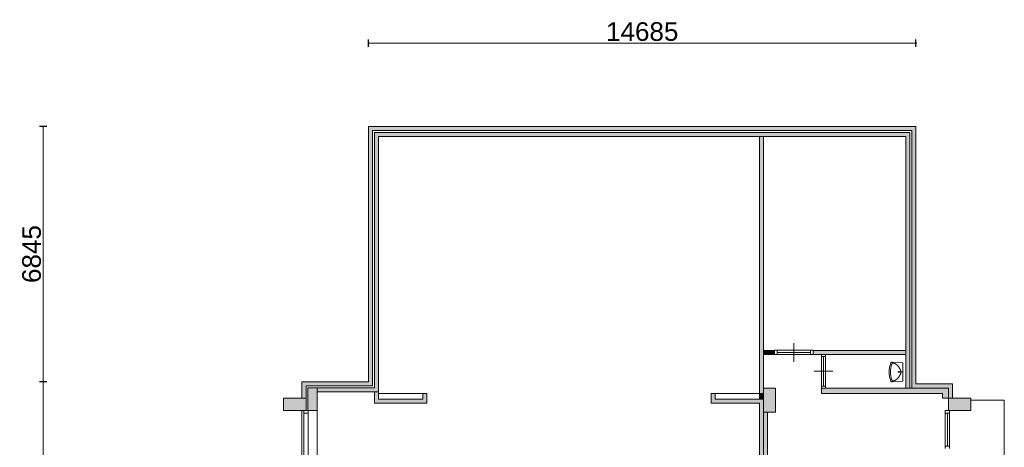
# Model space of a CAD drawing. Header units: millimetres. Extents: x 755778 to 1537169, y 90093 to 392038.
# Tile 68 of 134: x 887211 to 913621, y 379615 to 391080. Entities that reach past the tile are written whole.
import ezdxf

# ---------------------------------------------------------------- set-up
doc = ezdxf.new("R2010")
doc.units = ezdxf.units.MM
doc.layers.add('maatlijnen', color=7, linetype='Continuous')
doc.layers.add('NIV 1HB', color=7, linetype='Continuous')
doc.styles.get("Standard").update_dxf_attribs({"font": 'arial.ttf'})
doc.dimstyles.new('even', dxfattribs={"dimtxt": 500, "dimasz": 50, "dimexe": 100, "dimexo": 0, "dimgap": 50, "dimtad": 1, "dimdec": 0, "dimzin": 0, "dimdsep": 46, "dimtxsty": 'Standard', "dimblk": 'DOT', "dimcen": 1, "dimclrd": 7, "dimclre": 7, "dimclrt": 7, "dimadec": 0, "dimazin": 0, "dimtfac": 1, "dimtdec": 0, "dimtofl": 0, "dimtmove": 0, "dimatfit": 2, "dimldrblk": 'DOT', "dimfxl": 100, "dimfxlon": 1, "dimtolj": 1, "dimtzin": 0, "dimlwd": 5, "dimarcsym": 0})

# ---------------------------------------------------------------- blocks, each defined once
blk = doc.blocks.new('_Dot')
at = {"color": 0, "linetype": 'ByBlock', "lineweight": -2}
blk.add_line((-0.5, 0), (-1, 0), dxfattribs=at)
at = {"color": 0, "linetype": 'ByBlock', "const_width": 0.5}
blk.add_lwpolyline([(-0.25, 0, 1), (0.25, 0, 1)], format="xyb", close=True, dxfattribs=at)
blk = doc.blocks.new('*D138')
at = {"layer": 'Defpoints', "color": 0, "lineweight": 5, "transparency": 16777216}
for p in [(896566, 390453), (896566, 388218), (911251, 388218)]:
    blk.add_point(p, dxfattribs=at)
at = {"layer": 'maatlijnen', "color": 7, "lineweight": -2, "transparency": 16777216}
for p, q in [((896566, 390353), (896566, 390553)), ((911251, 390353), (911251, 390553))]:
    blk.add_line(p, q, dxfattribs=at)
at = {"layer": 'maatlijnen', "color": 7, "lineweight": 5, "transparency": 16777216}
blk.add_line((911201, 390453), (896616, 390453), dxfattribs=at)
at = {"layer": 'maatlijnen', "color": 7, "lineweight": 5, "transparency": 16777216, "xscale": 50, "yscale": 50, "zscale": 50, "rotation": 180}
blk.add_blockref('_Dot', (896566, 390453), dxfattribs=at)
at = {"layer": 'maatlijnen', "color": 7, "lineweight": 5, "transparency": 16777216, "xscale": 50, "yscale": 50, "zscale": 50}
blk.add_blockref('_Dot', (911251, 390453), dxfattribs=at)
at = {"layer": 'maatlijnen', "color": 7, "lineweight": 5, "transparency": 16777216, "insert": (903908, 390759), "char_height": 500, "attachment_point": 5}
blk.add_mtext('\\A1;14685', dxfattribs=at)
blk = doc.blocks.new('*D139')
at = {"layer": 'Defpoints', "color": 0, "lineweight": 5, "transparency": 16777216}
for p in [(892018, 388218), (887838, 381373), (892018, 381373)]:
    blk.add_point(p, dxfattribs=at)
at = {"layer": 'maatlijnen', "color": 7, "lineweight": -2, "transparency": 16777216}
for p, q in [((887938, 388218), (887738, 388218)), ((887938, 381373), (887738, 381373))]:
    blk.add_line(p, q, dxfattribs=at)
at = {"layer": 'maatlijnen', "color": 7, "lineweight": 5, "transparency": 16777216}
blk.add_line((887838, 388168), (887838, 381423), dxfattribs=at)
at = {"layer": 'maatlijnen', "color": 7, "lineweight": 5, "transparency": 16777216, "xscale": 50, "yscale": 50, "zscale": 50}
for p, rotation in [((887838, 388218), 90), ((887838, 381373), 270)]:
    blk.add_blockref('_Dot', p, dxfattribs=dict(at, rotation=rotation))
at = {"layer": 'maatlijnen', "color": 7, "lineweight": 5, "transparency": 16777216, "insert": (887532, 384796), "char_height": 500, "attachment_point": 5, "rotation": 90}
blk.add_mtext('\\A1;6845', dxfattribs=at)
blk = doc.blocks.new('*D140')
at = {"layer": 'Defpoints', "color": 0, "lineweight": 5, "transparency": 16777216}
for p in [(892018, 381373), (887838, 359273), (890233, 359273)]:
    blk.add_point(p, dxfattribs=at)
at = {"layer": 'maatlijnen', "color": 7, "lineweight": -2, "transparency": 16777216}
for p, q in [((887938, 381373), (887738, 381373)), ((887938, 359273), (887738, 359273))]:
    blk.add_line(p, q, dxfattribs=at)
at = {"layer": 'maatlijnen', "color": 7, "lineweight": 5, "transparency": 16777216}
blk.add_line((887838, 381323), (887838, 359323), dxfattribs=at)
at = {"layer": 'maatlijnen', "color": 7, "lineweight": 5, "transparency": 16777216, "xscale": 50, "yscale": 50, "zscale": 50}
for p, rotation in [((887838, 381373), 90), ((887838, 359273), 270)]:
    blk.add_blockref('_Dot', p, dxfattribs=dict(at, rotation=rotation))
at = {"layer": 'maatlijnen', "color": 7, "lineweight": 5, "transparency": 16777216, "insert": (887532, 370323), "char_height": 500, "attachment_point": 5, "rotation": 90}
blk.add_mtext('\\A1;22100', dxfattribs=at)

msp = doc.modelspace()

# ---------------------------------------------------------------- hatches: boundary and pattern name
at = {"layer": 'NIV 1HB', "lineweight": 5}
h = msp.add_hatch(color=7, dxfattribs=at)
h.dxf.hatch_style = 1
h.paths.add_polyline_path([(911250.7, 388218.1), (896565.7, 388218.1), (896565.7, 381373.1), (894780.7, 381373.1), (894780.7, 380928.1), (894890.7, 380928.1), (894890.7, 381263.1), (896675.7, 381263.1), (896675.7, 388108.1), (911140.7, 388108.1), (911140.7, 381203.1), (912120.7, 381203.1), (912120.7, 380928.1), (912230.7, 380928.1), (912230.7, 381313.1), (911250.7, 381313.1)])
h = msp.add_hatch(color=7, dxfattribs=at)
h.dxf.hatch_style = 1
h.paths.add_polyline_path([(911090.7, 388058.1), (896725.7, 388058.1), (896725.7, 381213.1), (895190.7, 381213.1), (895190.7, 381103.1), (896835.7, 381103.1), (896835.7, 387948.1), (910980.7, 387948.1), (910980.7, 381203.1), (911090.7, 381203.1)])
h = msp.add_hatch(color=7, dxfattribs=at)
h.dxf.hatch_style = 1
h.paths.add_polyline_path([(907165.7, 387948.1), (907055.7, 387948.1), (907055.7, 381058.1), (907165.7, 381058.1)])
h = msp.add_hatch(color=7, dxfattribs=at)
h.dxf.hatch_style = 1
h.paths.add_polyline_path([(907457.7, 382213.1), (907165.7, 382213.1), (907165.7, 382103.1), (907457.7, 382103.1)])
h = msp.add_hatch(color=7, dxfattribs=at)
h.dxf.hatch_style = 1
h.paths.add_polyline_path([(910980.7, 382213.1), (908491.7, 382213.1), (908491.7, 382103.1), (910980.7, 382103.1)])
at = {"layer": 'NIV 1HB', "lineweight": 5, "true_color": 0x555d61}
h = msp.add_hatch(color=251, dxfattribs=at)
h.paths.add_polyline_path([(894290.7, 380598.1), (894290.7, 380928.1), (894890.7, 380928.1), (894890.7, 380598.1)])
h.paths.add_polyline_path([(912720.7, 380598.1), (912720.7, 380928.1), (912120.7, 380928.1), (912120.7, 380598.1)])
h.paths.add_polyline_path([(912720.7, 367998.1), (912720.7, 368328.1), (912120.7, 368328.1), (912120.7, 367998.1)])
h.paths.add_polyline_path([(912720.7, 359598.1), (912720.7, 359928.1), (912120.7, 359928.1), (912120.7, 359598.1)])
h.paths.add_polyline_path([(912720.7, 363798.1), (912720.7, 364128.1), (912120.7, 364128.1), (912120.7, 363798.1)])
h.paths.add_polyline_path([(912720.7, 372198.1), (912720.7, 372528.1), (912120.7, 372528.1), (912120.7, 372198.1)])
h.paths.add_polyline_path([(912720.7, 376398.1), (912720.7, 376728.1), (912120.7, 376728.1), (912120.7, 376398.1)])
h.paths.add_polyline_path([(894290.7, 367998.1), (894290.7, 368328.1), (894890.7, 368328.1), (894890.7, 367998.1)])
h.paths.add_polyline_path([(894290.7, 359598.1), (894290.7, 359928.1), (894890.7, 359928.1), (894890.7, 359598.1)])
h.paths.add_polyline_path([(894290.7, 363798.1), (894290.7, 364128.1), (894890.7, 364128.1), (894890.7, 363798.1)])
h.paths.add_polyline_path([(894290.7, 372198.1), (894290.7, 372528.1), (894890.7, 372528.1), (894890.7, 372198.1)])
h.paths.add_polyline_path([(894290.7, 376398.1), (894290.7, 376728.1), (894890.7, 376728.1), (894890.7, 376398.1)])
h.paths.add_polyline_path([(907020.7, 359578.1), (907755.7, 359578.1), (907755.7, 359178.1), (907020.7, 359178.1)])
h.paths.add_polyline_path([(908955.7, 359578.1), (913325.7, 359578.1), (913325.7, 359178.1), (908955.7, 359178.1)])
h.paths.add_polyline_path([(907165.7, 372153.1), (907165.7, 372608.1), (907480.7, 372608.1), (907480.7, 372153.1)])
h.paths.add_polyline_path([(907165.7, 359578.1), (907165.7, 359983.1), (907480.7, 359983.1), (907480.7, 359578.1)])
h.paths.add_polyline_path([(907165.7, 367963.1), (907165.7, 368363.1), (907480.7, 368363.1), (907480.7, 367963.1)])
h.paths.add_polyline_path([(907165.7, 363763.1), (907165.7, 364163.1), (907480.7, 364163.1), (907480.7, 363763.1)])
h.paths.add_polyline_path([(907165.7, 376353.1), (907165.7, 376808.1), (907480.7, 376808.1), (907480.7, 376353.1)])
h.paths.add_polyline_path([(907165.7, 380553.1), (907165.7, 381203.1), (907480.7, 381203.1), (907480.7, 380553.1)])
h.paths.add_polyline_path([(907214.3, 362634.1), (907214.3, 363034.1), (907480.7, 363034.1), (907480.7, 362634.1)])
h.paths.add_polyline_path([(896685.7, 359578.1), (896685.7, 359178.1), (896955.7, 359178.1), (896955.7, 359578.1)])
h = msp.add_hatch(color=251, dxfattribs=at)
h.paths.add_polyline_path([(894940.7, 376728.1), (894940.7, 376398.1), (895190.7, 376398.1), (895190.7, 376728.1)])
h.paths.add_polyline_path([(894940.7, 372528.1), (894940.7, 372198.1), (895190.7, 372198.1), (895190.7, 372528.1)])
h.paths.add_polyline_path([(894940.7, 368328.1), (894940.7, 367998.1), (895190.7, 367998.1), (895190.7, 368328.1)])
h.paths.add_polyline_path([(894940.7, 381213.1), (895190.7, 381213.1), (895190.7, 380598.1), (894940.7, 380598.1)])
h.paths.add_polyline_path([(894940.7, 364128.1), (894940.7, 363798.1), (895190.7, 363798.1), (895190.7, 364128.1)])
h.paths.add_polyline_path([(895190.7, 359433.1), (894940.7, 359433.1), (894940.7, 359928.1), (895190.7, 359928.1)])
at = {"layer": 'NIV 1HB', "lineweight": 5}
h = msp.add_hatch(color=7, dxfattribs=at)
h.dxf.hatch_style = 1
h.paths.add_polyline_path([(898135.7, 381058.1), (898025.7, 381058.1), (898025.7, 380908.1), (896835.7, 380908.1), (896835.7, 381103.1), (896725.7, 381103.1), (896725.7, 380798.1), (898135.7, 380798.1)])
h = msp.add_hatch(color=7, dxfattribs=at)
h.dxf.hatch_style = 1
h.paths.add_polyline_path([(912120.7, 381203.1), (908720.7, 381203.1), (908720.7, 381053.1), (911960.7, 381053.1), (911960.7, 380928.1), (912120.7, 380928.1)])
h = msp.add_hatch(color=7, dxfattribs=at)
h.dxf.hatch_style = 1
h.paths.add_polyline_path([(907165.7, 380908.1), (905865.7, 380908.1), (905865.7, 381058.1), (905755.7, 381058.1), (905755.7, 380798.1), (907055.7, 380798.1), (907055.7, 369573.1), (907165.7, 369573.1)])
h = msp.add_hatch(color=7, dxfattribs=at)
h.dxf.hatch_style = 1
h.paths.add_polyline_path([(907165.7, 381058.1), (907055.7, 381058.1), (907055.7, 380908.1), (907165.7, 380908.1)])
h = msp.add_hatch(color=7, dxfattribs=at)
h.dxf.hatch_style = 1
h.paths.add_polyline_path([(907270.7, 380553.1), (907165.7, 380553.1), (907165.7, 376808.1), (907270.7, 376808.1)])

# ---------------------------------------------------------------- linework, layer by layer
at = {"layer": 'NIV 1HB', "color": 7, "lineweight": 5}
for p, q in [((911250.7, 388218.1), (896565.7, 388218.1)), ((896565.7, 388218.1), (896565.7, 381373.1)), ((896675.7, 381263.1), (896675.7, 388108.1)), ((896675.7, 388108.1), (911140.7, 388108.1)), ((896725.7, 381213.1), (896725.7, 388058.1)), ((896725.7, 388058.1), (911090.7, 388058.1)), ((911090.7, 388058.1), (911090.7, 381203.1)), ((911140.7, 388108.1), (911140.7, 381203.1)), ((911250.7, 381313.1), (911250.7, 388218.1)), ((910980.7, 387948.1), (896835.7, 387948.1)), ((896835.7, 387948.1), (896835.7, 381103.1)), ((907165.7, 387948.1), (907055.7, 387948.1)), ((907055.7, 387948.1), (907055.7, 381058.1)), ((907165.7, 381058.1), (907165.7, 387948.1)), ((910980.7, 381203.1), (910980.7, 387948.1)), ((907457.7, 382213.1), (907165.7, 382213.1)), ((907165.7, 382213.1), (907165.7, 382103.1)), ((907524.7, 382215.1), (907457.7, 382215.1)), ((907457.7, 382215.1), (907457.7, 382101.1)), ((907457.7, 382103.1), (907457.7, 382213.1)), ((907524.7, 382215.1), (907524.7, 382101.1)), ((907524.7, 382215.1), (908424.7, 382215.1)), ((907524.7, 382158.1), (908424.7, 382158.1)), ((907974.7, 381908.1), (907974.7, 382408.1)), ((908491.7, 382215.1), (908424.7, 382215.1)), ((908424.7, 382215.1), (908424.7, 382101.1)), ((908491.7, 382215.1), (908491.7, 382101.1)), ((910980.7, 382213.1), (908491.7, 382213.1)), ((908491.7, 382213.1), (908491.7, 382103.1)), ((910980.7, 382103.1), (910980.7, 382213.1)), ((907165.7, 382103.1), (907457.7, 382103.1)), ((907457.7, 382101.1), (907524.7, 382101.1)), ((907524.7, 382101.1), (908424.7, 382101.1)), ((908424.7, 382101.1), (908491.7, 382101.1)), ((908491.7, 382103.1), (910980.7, 382103.1)), ((908720.7, 382103.1), (908720.7, 382053.1)), ((908820.7, 382103.1), (908720.7, 382103.1)), ((908720.7, 382053.1), (908820.7, 382053.1)), ((908720.7, 382053.1), (908720.7, 381253.1)), ((908770.7, 382053.1), (908770.7, 381253.1)), ((908820.7, 382053.1), (908820.7, 382103.1)), ((908820.7, 382053.1), (908820.7, 381253.1)), ((910901, 381877), (910621.2, 381899.2)), ((908520.7, 381653.1), (909020.7, 381653.1)), ((910567, 381633.9), (910567.4, 381655.2)), ((910567.4, 381612.5), (910567, 381633.9)), ((910567.4, 381655.2), (910568.6, 381676.3)), ((910568.6, 381676.3), (910570.4, 381697)), ((910570.4, 381697), (910572.7, 381717.1)), ((910572.7, 381717.1), (910575.5, 381736.3)), ((910575.5, 381736.3), (910578.7, 381754.6)), ((910578.7, 381754.6), (910582, 381771.6)), ((910582, 381771.6), (910585.4, 381787.1)), ((910585.4, 381787.1), (910588.9, 381801.1)), ((910588.9, 381801.1), (910592.4, 381813.4)), ((910592.4, 381813.4), (910595.9, 381824.4)), ((910595.9, 381824.4), (910599.5, 381833.9)), ((910599.5, 381833.9), (910603.1, 381842.2)), ((910603.1, 381842.2), (910606.9, 381849.3)), ((910606.9, 381849.3), (910610.7, 381855.3)), ((910610.7, 381855.3), (910614.6, 381860.3)), ((910614.6, 381860.3), (910618.8, 381864.4)), ((910618.8, 381864.4), (910623.1, 381867.6)), ((910623.1, 381867.6), (910627.8, 381869.9)), ((910627.8, 381869.9), (910633, 381871.3)), ((910633, 381871.3), (910638.7, 381871.8)), ((910638.7, 381871.8), (910645.1, 381871.5)), ((910645.1, 381871.5), (910652.3, 381870.3)), ((910652.3, 381870.3), (910660.4, 381868.2)), ((910660.4, 381868.2), (910669.4, 381865.3)), ((910669.4, 381865.3), (910679.3, 381861.5)), ((910679.3, 381861.5), (910689.8, 381856.8)), ((910689.8, 381856.8), (910700.8, 381851)), ((910700.8, 381851), (910712.2, 381844.2)), ((910712.2, 381844.2), (910723.8, 381836.3)), ((910723.8, 381836.3), (910735.5, 381827.1)), ((910735.5, 381827.1), (910747.1, 381816.8)), ((910747.1, 381816.8), (910758.4, 381805.2)), ((910758.4, 381805.2), (910769.3, 381792.5)), ((910901, 381633.9), (910765.7, 381633.9)), ((910769.3, 381792.5), (910779.9, 381779.2)), ((910779.9, 381779.2), (910789.9, 381765.4)), ((910788.8, 381653.6), (910788.8, 381614.1)), ((910789.9, 381765.4), (910799.4, 381751.4)), ((910799.4, 381751.4), (910808.2, 381737.6)), ((910808.2, 381737.6), (910816.2, 381724.2)), ((910816.2, 381724.2), (910823.5, 381711.4)), ((910823.5, 381711.4), (910829.8, 381699.6)), ((910829.8, 381699.6), (910835.3, 381688.6)), ((910835.3, 381688.6), (910839.9, 381678.4)), ((910839.9, 381678.4), (910843.7, 381668.7)), ((910843.7, 381668.7), (910846.6, 381659.6)), ((910846.6, 381659.6), (910848.7, 381650.8)), ((910848.7, 381650.8), (910849.9, 381642.3)), ((910849.9, 381625.4), (910848.7, 381616.9)), ((910849.9, 381642.3), (910850.3, 381633.9)), ((910850.3, 381633.9), (910849.9, 381625.4)), ((910901, 381877), (910901, 381390.7)), ((896565.7, 381373.1), (894780.7, 381373.1)), ((894780.7, 381373.1), (894780.7, 380928.1)), ((910568.6, 381591.4), (910567.4, 381612.5)), ((910570.4, 381570.7), (910568.6, 381591.4)), ((910572.7, 381550.6), (910570.4, 381570.7)), ((910575.5, 381531.4), (910572.7, 381550.6)), ((910578.7, 381513.2), (910575.5, 381531.4)), ((910582, 381496.2), (910578.7, 381513.2)), ((910585.4, 381480.6), (910582, 381496.2)), ((910588.9, 381466.7), (910585.4, 381480.6)), ((910592.4, 381454.3), (910588.9, 381466.7)), ((910595.9, 381443.3), (910592.4, 381454.3)), ((910599.5, 381433.8), (910595.9, 381443.3)), ((910603.1, 381425.5), (910599.5, 381433.8)), ((910606.9, 381418.4), (910603.1, 381425.5)), ((910610.7, 381412.4), (910606.9, 381418.4)), ((910614.6, 381407.4), (910610.7, 381412.4)), ((910618.8, 381403.3), (910614.6, 381407.4)), ((910623.1, 381400.1), (910618.8, 381403.3)), ((910901, 381390.7), (910621.2, 381368.5)), ((910627.8, 381397.9), (910623.1, 381400.1)), ((910633, 381396.4), (910627.8, 381397.9)), ((910638.7, 381395.9), (910633, 381396.4)), ((910645.1, 381396.3), (910638.7, 381395.9)), ((910652.3, 381397.5), (910645.1, 381396.3)), ((910660.4, 381399.5), (910652.3, 381397.5)), ((910669.4, 381402.4), (910660.4, 381399.5)), ((910679.3, 381406.2), (910669.4, 381402.4)), ((910689.8, 381410.9), (910679.3, 381406.2)), ((910700.8, 381416.7), (910689.8, 381410.9)), ((910712.2, 381423.5), (910700.8, 381416.7)), ((910723.8, 381431.4), (910712.2, 381423.5)), ((910735.5, 381440.6), (910723.8, 381431.4)), ((910747.1, 381450.9), (910735.5, 381440.6)), ((910758.4, 381462.6), (910747.1, 381450.9)), ((910769.3, 381475.2), (910758.4, 381462.6)), ((910779.9, 381488.5), (910769.3, 381475.2)), ((910789.9, 381502.3), (910779.9, 381488.5)), ((910799.4, 381516.3), (910789.9, 381502.3)), ((910808.2, 381530.1), (910799.4, 381516.3)), ((910816.2, 381543.5), (910808.2, 381530.1)), ((910823.5, 381556.3), (910816.2, 381543.5)), ((910829.8, 381568.1), (910823.5, 381556.3)), ((910835.3, 381579.1), (910829.8, 381568.1)), ((910839.9, 381589.3), (910835.3, 381579.1)), ((910843.7, 381599), (910839.9, 381589.3)), ((910846.6, 381608.1), (910843.7, 381599)), ((910848.7, 381616.9), (910846.6, 381608.1)), ((894890.7, 381263.1), (896675.7, 381263.1)), ((894890.7, 380928.1), (894890.7, 381263.1)), ((894940.7, 381213.1), (895190.7, 381213.1)), ((894940.7, 380598.1), (894940.7, 381213.1)), ((895190.7, 381213.1), (895190.7, 380598.1)), ((895190.7, 381103.1), (895190.7, 381213.1)), ((895190.7, 381213.1), (896725.7, 381213.1)), ((896835.7, 381103.1), (895190.7, 381103.1)), ((896725.7, 380798.1), (896725.7, 381103.1)), ((896725.7, 381103.1), (896835.7, 381103.1)), ((896835.7, 381103.1), (896835.7, 380908.1)), ((907165.7, 380553.1), (907165.7, 381203.1)), ((907165.7, 381203.1), (907480.7, 381203.1)), ((907480.7, 381203.1), (907480.7, 380553.1)), ((908720.7, 381253.1), (908720.7, 381203.1)), ((908820.7, 381253.1), (908720.7, 381253.1)), ((908720.7, 381203.1), (912120.7, 381203.1)), ((908720.7, 381053.1), (908720.7, 381203.1)), ((908720.7, 381203.1), (908820.7, 381203.1)), ((908820.7, 381203.1), (908820.7, 381253.1)), ((911090.7, 381203.1), (910980.7, 381203.1)), ((911140.7, 381203.1), (912120.7, 381203.1)), ((912230.7, 381313.1), (911250.7, 381313.1)), ((912120.7, 381203.1), (912120.7, 380928.1)), ((912120.7, 381203.1), (912120.7, 380928.1)), ((912230.7, 380928.1), (912230.7, 381313.1)), ((894290.7, 380598.1), (894290.7, 380928.1)), ((894290.7, 380928.1), (894890.7, 380928.1)), ((894780.7, 380928.1), (894890.7, 380928.1)), ((894890.7, 380928.1), (894890.7, 380598.1)), ((896835.7, 380908.1), (896835.7, 381058.1)), ((896835.7, 381058.1), (898025.7, 381058.1)), ((896835.7, 380908.1), (898025.7, 380908.1)), ((898025.7, 380908.1), (896835.7, 380908.1)), ((898025.7, 380908.1), (898025.7, 381058.1)), ((898025.7, 381058.1), (898135.7, 381058.1)), ((898025.7, 381058.1), (898025.7, 380908.1)), ((898135.7, 381058.1), (898135.7, 380798.1)), ((905865.7, 381058.1), (905755.7, 381058.1)), ((905755.7, 381058.1), (905755.7, 380798.1)), ((905865.7, 380908.1), (905865.7, 381058.1)), ((905865.7, 381058.1), (907055.7, 381058.1)), ((905865.7, 380908.1), (905865.7, 381058.1)), ((907055.7, 380908.1), (905865.7, 380908.1)), ((907165.7, 380908.1), (905865.7, 380908.1)), ((907055.7, 381058.1), (907165.7, 381058.1)), ((907055.7, 381058.1), (907055.7, 380908.1)), ((907165.7, 369573.1), (907165.7, 380908.1)), ((911960.7, 381053.1), (908720.7, 381053.1)), ((911960.7, 380928.1), (911960.7, 381053.1)), ((912120.7, 380928.1), (911960.7, 380928.1)), ((912720.7, 380928.1), (912120.7, 380928.1)), ((912120.7, 380928.1), (912120.7, 380598.1)), ((912120.7, 380928.1), (912230.7, 380928.1)), ((912720.7, 380598.1), (912720.7, 380928.1)), ((912720.7, 380878.1), (913620.7, 380878.1)), ((913620.7, 380878.1), (913620.7, 377445.1)), ((894890.7, 380598.1), (894290.7, 380598.1)), ((894780.7, 380598.1), (894780.7, 376728.1)), ((894836.7, 380598.1), (894836.7, 380531.1)), ((894950.7, 380598.1), (894836.7, 380598.1)), ((895190.7, 380598.1), (894940.7, 380598.1)), ((894950.7, 380531.1), (894950.7, 380598.1)), ((895190.7, 376728.1), (895190.7, 380598.1)), ((898135.7, 380798.1), (896725.7, 380798.1)), ((905755.7, 380798.1), (907055.7, 380798.1)), ((907055.7, 380798.1), (907055.7, 369573.1)), ((912038.7, 380598.1), (912038.7, 380531.1)), ((912152.7, 380598.1), (912038.7, 380598.1)), ((912120.7, 380598.1), (912720.7, 380598.1)), ((912152.7, 380531.1), (912152.7, 380598.1)), ((894950.7, 380531.1), (894836.7, 380531.1)), ((894836.7, 378696.6), (894836.7, 380531.1)), ((894950.7, 380531.1), (894950.7, 378696.6)), ((907270.7, 380553.1), (907165.7, 380553.1)), ((907165.7, 380553.1), (907165.7, 376808.1)), ((907480.7, 380553.1), (907165.7, 380553.1)), ((907270.7, 376808.1), (907270.7, 380553.1)), ((912152.7, 380531.1), (912038.7, 380531.1)), ((912038.7, 380531.1), (912038.7, 379648.1)), ((912095.7, 379648.1), (912095.7, 380531.1)), ((912152.7, 380531.1), (912152.7, 379648.1)), ((912038.7, 379648.1), (912038.7, 379581.1)), ((912152.7, 379648.1), (912038.7, 379648.1)), ((912152.7, 379581.1), (912152.7, 379648.1))]:
    msp.add_line(p, q, dxfattribs=at)
for centre, radius, start, end in [((910618, 381858.8), 40.5, 85.45689, 155.35536), ((911108.3, 381633.9), 580, 155.35536, 204.64464), ((910618, 381408.9), 40.5, 204.64464, 274.54311)]:
    msp.add_arc(centre, radius, start, end, dxfattribs=at)

# ---------------------------------------------------------------- dimensions: what is measured, and where the dimension line sits
at = {"layer": 'maatlijnen', "lineweight": 5}
dim = msp.add_linear_dim(base=(896565.7, 390453.4), p1=(911250.7, 388218.1), p2=(896565.7, 388218.1), dimstyle='even', dxfattribs=at)
dim.commit()
dim.dimension.update_dxf_attribs({"geometry": '*D138', "text_midpoint": (903908.2, 390758.6)})
dim = msp.add_linear_dim(base=(887837.8, 381373.1), p1=(892018.3, 388218.1), p2=(892018.3, 381373.1), angle=90, dimstyle='even', dxfattribs=at)
dim.commit()
dim.dimension.update_dxf_attribs({"geometry": '*D139', "text_midpoint": (887532.5, 384795.6)})
dim = msp.add_linear_dim(base=(887837.8, 359273.1), p1=(892018.3, 381373.1), p2=(890233.3, 359273.1), angle=90, dimstyle='even', override={"dimtmove": 1}, dxfattribs=at)
dim.commit()
dim.dimension.update_dxf_attribs({"geometry": '*D140', "text_midpoint": (887532.5, 370323.1)})

doc.saveas('drawing.dxf')
